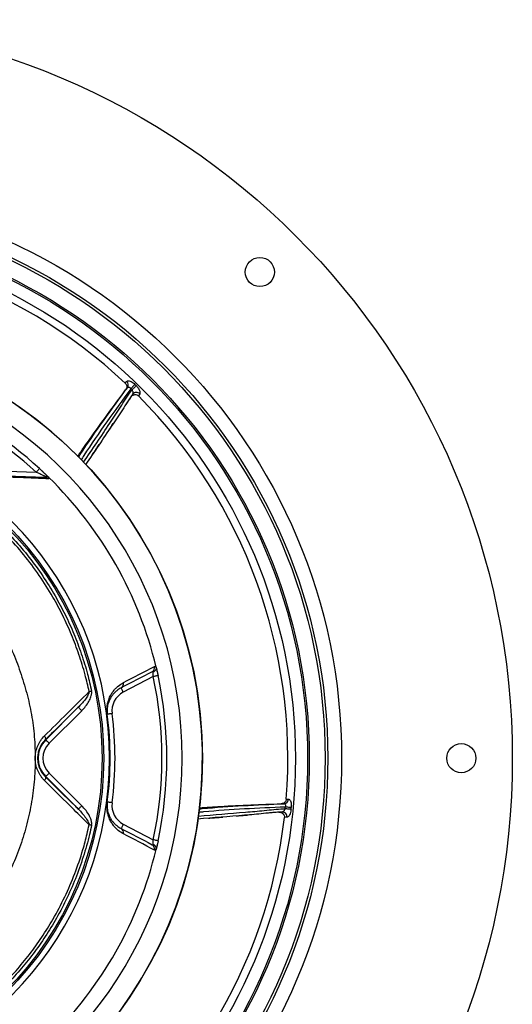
# Model space of a CAD drawing. Header units: millimetres. Extents: x 3838 to 8403, y 3932 to 8497.
# Tile 8 of 8: x 6881 to 8403, y 5454 to 8497. Entities that reach past the tile are written whole.
import ezdxf

# ---------------------------------------------------------------- set-up
doc = ezdxf.new("R2010")
doc.units = ezdxf.units.MM
doc.header["$LTSCALE"] = 5

msp = doc.modelspace()

# ---------------------------------------------------------------- linework, layer by layer
at = {"color": 7, "linetype": 'Continuous', "lineweight": 25}
for p, q in [((7214.4, 7359.9), (7208.7, 7352.3)), ((7252.7, 7340.4), (7248.3, 7333.9)), ((6700.2, 7106.4), (6932.3, 7098.3)), ((7303.1, 6494.5), (7308.8, 6469.5)), ((7294.1, 6466.3), (7201.3, 6418)), ((6961.7, 6270.9), (7062.4, 6371.7)), ((7073, 6361), (6972.3, 6260.3)), ((6960.8, 6271.7), (6961.7, 6270.9)), ((6960.8, 6156.6), (6961.7, 6157.4)), ((7062.6, 6056.5), (6961.7, 6157.4)), ((6972.3, 6168), (7073.2, 6067.1)), ((7704.8, 6087.2), (7711.3, 6087.5)), ((7698.5, 6073.6), (7689, 6073.3)), ((7707.1, 6031.5), (7699.3, 6030.9)), ((7201.3, 6010.3), (7294.1, 5962)), ((7308.8, 5958.8), (7302.8, 5932.3))]:
    msp.add_line(p, q, dxfattribs=at)
at = {"color": 7, "linetype": 'Continuous', "lineweight": 25, "flags": 128}
for points in [[(7237.4, 7369.4), (7236.5, 7368.4), (7235.2, 7367.2), (7233.8, 7365.6), (7232.1, 7363.9), (7230.3, 7362), (7228.4, 7360.1), (7226.5, 7358.1), (7224.7, 7356.2)], [(7241.4, 7365.6), (7240.4, 7364.6), (7239.2, 7363.4), (7237.7, 7361.8), (7236, 7360.1), (7234.2, 7358.3), (7232.3, 7356.3), (7230.4, 7354.4), (7228.6, 7352.5)], [(6942.4, 7109.3), (6942.2, 7109.1), (6941.6, 7108.5), (6940.7, 7107.5), (6939.4, 7106.1), (6937.9, 7104.4), (6936.2, 7102.5), (6934.3, 7100.4), (6932.3, 7098.3)], [(6942.4, 7109.3), (6950.2, 7102.2), (6971.2, 7082)], [(7308.8, 6469.5), (7308.5, 6469.4), (7307.7, 6469.2), (7306.3, 6468.9), (7304.5, 6468.5), (7302.3, 6468.1), (7299.7, 6467.5), (7297, 6466.9), (7294.1, 6466.3)], [(7103.4, 6421.4), (7102.4, 6421.2), (7101.4, 6421), (7100.5, 6420.8), (7099.5, 6420.6), (7098.6, 6420.4), (7097.7, 6420.2), (7096.8, 6420), (7095.9, 6419.9)], [(7201.3, 6418), (7200, 6420.6), (7198.7, 6423.1), (7197.5, 6425.4), (7196.4, 6427.4), (7195.6, 6429.1), (7194.9, 6430.3), (7194.5, 6431), (7194.4, 6431.3)], [(7073, 6361), (7071, 6363.1), (7069, 6365.1), (7067.2, 6366.9), (7065.6, 6368.5), (7064.3, 6369.8), (7063.3, 6370.8), (7062.7, 6371.4), (7062.4, 6371.7)], [(7152, 6349.9), (7152, 6349.9), (7152, 6349.9), (7152, 6349.9), (7151.9, 6349.9), (7151.9, 6349.9), (7151.8, 6349.9), (7151.7, 6349.9), (7151.6, 6349.8)], [(7166.9, 6351.9), (7164, 6351.5), (7161.2, 6351.1), (7158.6, 6350.8), (7156.4, 6350.5), (7154.5, 6350.2), (7153.2, 6350), (7152.3, 6349.9), (7152, 6349.9)], [(6960.8, 6271.7), (6961.4, 6272.5), (6961.6, 6273.6), (6961.6, 6274.8), (6961.4, 6276.3), (6960.8, 6277.8), (6960.1, 6279.5), (6959.1, 6281.2), (6957.9, 6283)], [(6972.3, 6260.3), (6970.2, 6262.3), (6968.3, 6264.3), (6966.4, 6266.1), (6964.8, 6267.7), (6963.5, 6269), (6962.5, 6270), (6961.9, 6270.7), (6961.7, 6270.9)], [(6960.8, 6156.6), (6961.4, 6155.7), (6961.6, 6154.7), (6961.6, 6153.5), (6961.3, 6152), (6960.8, 6150.5), (6960.1, 6148.8), (6959.1, 6147.1), (6957.9, 6145.3)], [(6972.3, 6168), (6970.2, 6166), (6968.3, 6164), (6966.4, 6162.2), (6964.8, 6160.6), (6963.5, 6159.2), (6962.5, 6158.3), (6961.9, 6157.6), (6961.7, 6157.4)], [(7073.2, 6067.1), (7071.1, 6065.1), (7069.1, 6063.1), (7067.3, 6061.3), (7065.7, 6059.7), (7064.4, 6058.4), (7063.4, 6057.4), (7062.8, 6056.7), (7062.6, 6056.5)], [(7152, 6078.4), (7152, 6078.4), (7152, 6078.4), (7152, 6078.4), (7151.9, 6078.4), (7151.9, 6078.4), (7151.8, 6078.4), (7151.7, 6078.4), (7151.6, 6078.4)], [(7166.9, 6076.4), (7164, 6076.8), (7161.2, 6077.2), (7158.6, 6077.5), (7156.4, 6077.8), (7154.5, 6078.1), (7153.2, 6078.2), (7152.3, 6078.4), (7152, 6078.4)], [(7719.8, 6056.1), (7718.4, 6056.2), (7716.6, 6056.4), (7714.5, 6056.6), (7712.1, 6056.8), (7709.5, 6057.1), (7706.8, 6057.4), (7704.1, 6057.6), (7701.5, 6057.9)], [(7720.3, 6061.5), (7718.9, 6061.6), (7717.1, 6061.8), (7715, 6062), (7712.6, 6062.2), (7710.1, 6062.5), (7707.4, 6062.8), (7704.7, 6063), (7702, 6063.3)], [(7103.4, 6006.9), (7102.4, 6007.1), (7101.5, 6007.3), (7100.5, 6007.5), (7099.5, 6007.7), (7098.6, 6007.9), (7097.7, 6008.1), (7096.8, 6008.3), (7095.9, 6008.5)], [(7201.3, 6010.3), (7200, 6007.7), (7198.7, 6005.2), (7197.5, 6002.9), (7196.4, 6000.9), (7195.6, 5999.2), (7194.9, 5998), (7194.5, 5997.3), (7194.4, 5997)], [(7308.8, 5958.8), (7308.5, 5958.9), (7307.7, 5959.1), (7306.3, 5959.4), (7304.5, 5959.8), (7302.3, 5960.2), (7299.7, 5960.8), (7297, 5961.4), (7294.1, 5962)]]:
    msp.add_lwpolyline(points, dxfattribs=at)
at = {"color": 7, "linetype": 'Continuous', "lineweight": 25}
for centre, radius in [((6120.9, 6214.1), 2282.5), ((6120.9, 6214.1), 1755), ((6120.9, 6214.1), 1712.5), ((6120.9, 6214.1), 1704.2), ((6120.9, 6214.1), 1655.1), ((6120.9, 6214.1), 1650), ((6120.9, 6214.1), 1612.3), ((7623.5, 7716.7), 45), ((6120.9, 6214.1), 1325), ((6120.9, 6214.1), 1020), ((6120.9, 6214.1), 1015), ((8245.9, 6214.1), 45)]:
    msp.add_circle(centre, radius, dxfattribs=at)
for centre, radius, start, end in [((6120.9, 6214.1), 1589, 46.8461, 96.2347), ((6120.9, 6214.1), 1325, 283.8021, 266.0622), ((6120.9, 6214.1), 1262.6, 290.0275, 69.9725), ((7202.7, 7367.6), 14.1, 326.3958, 51.0175), ((6120.9, 6214.1), 1606.6, 45.7828, 45.9774), ((6120.9, 6214.1), 1588.3, 45.7828, 45.9774), ((7242.1, 7330.2), 14.7, 43.9991, 139.7411), ((6120.9, 6214.1), 1589, 355.4175, 44.8062), ((6120.9, 6214.1), 1200, 47.4582, 66.7751), ((6120.9, 6214.1), 1215, 47.4582, 66.7751), ((6120.9, 6214.1), 1038.2, 280.4364, 79.5636), ((6959.3, 7068.5), 13.8, 41.9581, 87.7201), ((6120.9, 6214.1), 1215, 13.4126, 45.5852), ((7283.7, 6494.3), 14.7, 298.0581, 14.9084), ((6120.9, 6214.1), 1200, 347.8701, 12.1299), ((6120.9, 6214.1), 1215, 347.8701, 12.1299), ((7187.5, 6444.2), 14.7, 298.0422, 13.5999), ((7231.3, 6360.3), 65, 117.5, 187.5), ((6120.9, 6214.1), 1039.6, 352.5, 7.5), ((6120.9, 6214.1), 1040, 352.5, 7.5), ((6120.9, 6214.1), 1055, 352.5, 7.5), ((7018.4, 6214.1), 80.3, 135, 225), ((7018.4, 6214.1), 65.3, 135, 225), ((7697.3, 6087.6), 14.1, 274.9668, 359.5895), ((7231.3, 6068), 65, 172.5, 242.5), ((6120.9, 6214.1), 1588.3, 354.3542, 354.5488), ((6120.9, 6214.1), 1606.6, 354.3542, 354.5488), ((6120.9, 6214.1), 1589, 303.989, 353.3776), ((7692.5, 6033.4), 14.7, 352.5696, 88.3134), ((7187.5, 5984.1), 14.7, 346.4001, 61.9578), ((7283.7, 5933.9), 14.7, 345.0916, 61.9419), ((6120.9, 6214.1), 1215, 314.4148, 346.5874)]:
    msp.add_arc(centre, radius, start, end, dxfattribs=at)
for points in [[(7207.7, 7373.4), (7209.1, 7375), (7210.3, 7376.8), (7211.6, 7378.6)], [(7224.9, 7330.8), (7226.9, 7333.8), (7229, 7336.7), (7231, 7339.6)], [(7201.8, 6447.7), (7233.9, 6464.6), (7265.9, 6481.4), (7297.9, 6498.1)], [(7303.1, 6494.1), (7303.1, 6494.7), (7302.9, 6495.3), (7302.8, 6496)], [(7290.6, 6481.4), (7258.6, 6464.7), (7226.6, 6448), (7194.4, 6431.3)], [(7062.4, 6371.7), (7028.7, 6338.5), (6994.9, 6305.3), (6960.8, 6271.7)], [(7682.3, 6047.2), (7685.9, 6047.5), (7689.4, 6047.8), (7693, 6048)], [(7194.4, 5997), (7226.6, 5980.2), (7258.6, 5963.6), (7290.6, 5946.9)], [(7297.9, 5930.2), (7265.9, 5946.9), (7233.9, 5963.7), (7201.8, 5980.6)], [(7302.8, 5932.3), (7302.9, 5933), (7303.1, 5933.6), (7303.1, 5934.2)]]:
    msp.add_open_spline(points, degree=3, dxfattribs=at)
for points, knots in [([(7207.7, 7373.4), (7208.8, 7372.1), (7210.9, 7369.7), (7212.3, 7365), (7212.3, 7359.9), (7210.9, 7355.5), (7209.3, 7353.2), (7208.7, 7352.3)], [0, 0, 0, 0, 0.207255, 0.41414, 0.630762, 0.867078, 1, 1, 1, 1]), ([(7211.6, 7378.6), (7212.4, 7379.4), (7214.2, 7381), (7219.2, 7380.8), (7225.3, 7378.5), (7231.7, 7374.6), (7235.6, 7371.1), (7237.4, 7369.4)], [0, 0, 0, 0, 0.205574, 0.411524, 0.616317, 0.82057, 1, 1, 1, 1]), ([(7252.7, 7340.4), (7253.1, 7340.9), (7253.4, 7341.6), (7253.7, 7343.1), (7253.7, 7344), (7253.6, 7345.9), (7253.4, 7346.9), (7252.8, 7349), (7252.4, 7350.1), (7251.3, 7352.4), (7250.7, 7353.6), (7249.3, 7356.1), (7248.4, 7357.3), (7246.7, 7359.7), (7245.7, 7361), (7243.6, 7363.3), (7242.5, 7364.5), (7241.4, 7365.6)], [0, 0, 0, 0, 0.125, 0.125, 0.25, 0.25, 0.375, 0.375, 0.5, 0.5, 0.625, 0.625, 0.75, 0.75, 0.875, 0.875, 1, 1, 1, 1]), ([(7060.5, 7147.1), (7073.1, 7165), (7103.5, 7208.5), (7152.8, 7277), (7190.1, 7327.2), (7208.7, 7352.3)], [0, 0, 0, 0, 0.258663, 0.629318, 1, 1, 1, 1]), ([(7063.3, 7144.3), (7065.1, 7147.1), (7089.8, 7185.4), (7139.8, 7257.6), (7189.5, 7325.8), (7214.4, 7359.9)], [0, 0, 0, 0, 0.037464, 0.518537, 1, 1, 1, 1]), ([(7231, 7339.6), (7225.4, 7331.7), (7214.2, 7315.9), (7193.5, 7282.7), (7150, 7218.1), (7112, 7161.4), (7085, 7121.2)], [0, 0, 0, 0, 0.110762, 0.221576, 0.446417, 1, 1, 1, 1]), ([(7214.4, 7359.9), (7214.9, 7360.3), (7215.8, 7361.2), (7217.9, 7361.4), (7220.4, 7360.5), (7222.7, 7358.7), (7224.1, 7357), (7224.7, 7356.2)], [0, 0, 0, 0, 0.20869, 0.413622, 0.615446, 0.818251, 1, 1, 1, 1]), ([(7224.9, 7330.8), (7226.3, 7332.3), (7229, 7335.4), (7234.5, 7337.8), (7240.2, 7338.2), (7245, 7336.7), (7247.3, 7334.8), (7248.3, 7333.9)], [0, 0, 0, 0, 0.225674, 0.451803, 0.663838, 0.854185, 1, 1, 1, 1]), ([(7231, 7339.6), (7231.1, 7339.9), (7231.7, 7340.8), (7232, 7342.9), (7231.7, 7346), (7230.5, 7349.4), (7229.2, 7351.4), (7228.6, 7352.5)], [0, 0, 0, 0, 0.096681, 0.323165, 0.552057, 0.778062, 1, 1, 1, 1]), ([(7224.9, 7330.8), (7221.7, 7326.1), (7215.6, 7317.2), (7209.6, 7308.1), (7206.7, 7303.7)], [0, 0, 0, 0, 0.519521, 1, 1, 1, 1]), ([(7151.3, 7220.2), (7151.9, 7221), (7153, 7222.8), (7155.8, 7226.9), (7161, 7234.4), (7166.7, 7242.7), (7171, 7249.1), (7172.2, 7251)], [0, 0, 0, 0, 0.120704, 0.26998, 0.434732, 0.834445, 1, 1, 1, 1]), ([(7103.8, 7149.3), (7104.6, 7150.5), (7107.5, 7154.8), (7114.7, 7165.5), (7122.6, 7176.9), (7127.5, 7184.2), (7128.8, 7186.2)], [0, 0, 0, 0, 0.1217, 0.45028, 0.851451, 1, 1, 1, 1]), ([(6699.6, 7091.4), (6724.1, 7090.5), (6747.6, 7089.7), (6793.1, 7088.1), (6815.1, 7087.4), (6858.1, 7085.9), (6879, 7085.1), (6920, 7083.7), (6940.1, 7083), (6959.8, 7082.3)], [0, 0, 0, 0, 0.25, 0.25, 0.5, 0.5, 0.75, 0.75, 1, 1, 1, 1]), ([(6960, 7084.9), (6959, 7085.4), (6958, 7085.9), (6955.8, 7087), (6954.7, 7087.5), (6951.3, 7089.2), (6948.9, 7090.3), (6944.2, 7092.6), (6941.9, 7093.7), (6937.1, 7096), (6934.7, 7097.2), (6932.3, 7098.3)], [0, 0, 0, 0, 0.125, 0.125, 0.25, 0.25, 0.5, 0.5, 0.75, 0.75, 1, 1, 1, 1]), ([(6942.4, 7109.3), (6945.1, 7106.9), (6947.8, 7104.4), (6953, 7099.5), (6955.5, 7097.1), (6959.3, 7093.5), (6960.5, 7092.4), (6962.9, 7090.1), (6964.1, 7089), (6966.3, 7086.8), (6967.4, 7085.8), (6969.4, 7083.8), (6970.4, 7082.9), (6971.2, 7082)], [0, 0, 0, 0, 0.25, 0.25, 0.5, 0.5, 0.625, 0.625, 0.75, 0.75, 0.875, 0.875, 1, 1, 1, 1]), ([(6969.5, 7077.7), (6949.7, 7078.6), (6929.4, 7079.4), (6888.1, 7081.1), (6867, 7082), (6823.7, 7083.7), (6801.5, 7084.7), (6755.6, 7086.6), (6731.9, 7087.5), (6707.3, 7088.5)], [0, 0, 0, 0, 0.25, 0.25, 0.5, 0.5, 0.75, 0.75, 1, 1, 1, 1]), ([(6959.8, 7082.3), (6960.3, 7082.3), (6960.6, 7082.3), (6961.2, 7082.5), (6961.4, 7082.7), (6961.4, 7083.1), (6961.3, 7083.4), (6960.8, 7084.1), (6960.5, 7084.5), (6960, 7084.9)], [0, 0, 0, 0, 0.25, 0.25, 0.5, 0.5, 0.75, 0.75, 1, 1, 1, 1]), ([(6969.4, 7083.5), (6968.8, 7083.9), (6968.2, 7084.3), (6966.7, 7084.8), (6965.9, 7085), (6964.3, 7085.2), (6963.5, 7085.2), (6962.2, 7085.2), (6961.8, 7085.1), (6960.9, 7085), (6960.5, 7084.9), (6960, 7084.9)], [0, 0, 0, 0, 0.25, 0.25, 0.5, 0.5, 0.75, 0.75, 0.875, 0.875, 1, 1, 1, 1]), ([(6969.4, 7083.5), (6970, 7082.6), (6970.4, 7081.8), (6971, 7080.3), (6971.1, 7079.7), (6971.1, 7078.7), (6971, 7078.3), (6970.5, 7077.8), (6970, 7077.7), (6969.5, 7077.7)], [0, 0, 0, 0, 0.25, 0.25, 0.5, 0.5, 0.75, 0.75, 1, 1, 1, 1]), ([(6971.2, 7082), (6970.9, 7082.3), (6970.6, 7082.6), (6970, 7083.1), (6969.7, 7083.4), (6969.4, 7083.5)], [0, 0, 0, 0, 0.5, 0.5, 1, 1, 1, 1]), ([(7095.9, 6419.9), (7092, 6437.3), (7083.2, 6476), (7065.1, 6534.7), (7042.1, 6595.8), (7015.2, 6655.2), (6982.3, 6716.8), (6942.4, 6779.8), (6895, 6843.1), (6849.4, 6894.8), (6812.4, 6931.8), (6793.2, 6949.3), (6785.9, 6955.9)], [0, 0, 0, 0, 0.085386, 0.188809, 0.292454, 0.396099, 0.499522, 0.625036, 0.75075, 0.876265, 0.953065, 1, 1, 1, 1]), ([(6791.5, 6962.2), (6798.8, 6955.4), (6823.8, 6932.6), (6864.2, 6890.9), (6910.7, 6835.9), (6953.1, 6777.7), (6990.2, 6718.4), (7022.1, 6658.6), (7049.2, 6598.7), (7072.3, 6537.2), (7090.5, 6478), (7099.4, 6439), (7103.4, 6421.4)], [0, 0, 0, 0, 0.046958, 0.160218, 0.273767, 0.387315, 0.500574, 0.603978, 0.707603, 0.811228, 0.914632, 1, 1, 1, 1]), ([(7303.1, 6494.1), (7303.2, 6492.8), (7303.1, 6491.5), (7302.4, 6488.8), (7301.8, 6487.5), (7300.6, 6485.7), (7300.1, 6485.1), (7299.2, 6484), (7298.6, 6483.4), (7297.5, 6482.4), (7296.9, 6482), (7295.6, 6481.1), (7294.9, 6480.7), (7294.2, 6480.4)], [0, 0, 0, 0, 0.25, 0.25, 0.5, 0.5, 0.625, 0.625, 0.75, 0.75, 0.875, 0.875, 1, 1, 1, 1]), ([(7297.9, 6498.1), (7298.6, 6498.5), (7299.4, 6498.3), (7301.1, 6497), (7302.1, 6495.8), (7303.1, 6494.1)], [0, 0, 0, 0, 0.5, 0.5, 1, 1, 1, 1]), ([(7302.8, 6496), (7302.9, 6495.3), (7303.1, 6494.5), (7303.5, 6492.9), (7303.7, 6492), (7304.2, 6490.1), (7304.4, 6489.1), (7304.9, 6486.9), (7305.2, 6485.8), (7306, 6482.3), (7306.5, 6479.9), (7307.4, 6476), (7307.6, 6474.7), (7308.2, 6472.1), (7308.5, 6470.8), (7308.8, 6469.5)], [0, 0, 0, 0, 0.125, 0.125, 0.25, 0.25, 0.375, 0.375, 0.5, 0.5, 0.75, 0.75, 0.875, 0.875, 1, 1, 1, 1]), ([(7294.2, 6480.4), (7293.9, 6480.7), (7293.6, 6481), (7293, 6481.4), (7292.7, 6481.6), (7291.8, 6481.8), (7291.2, 6481.7), (7290.6, 6481.4)], [0, 0, 0, 0, 0.25, 0.25, 0.5, 0.5, 1, 1, 1, 1]), ([(7294.1, 6466.3), (7294.2, 6467.7), (7294.2, 6469), (7294.2, 6471.6), (7294.2, 6472.9), (7294.2, 6475.3), (7294.2, 6476.5), (7294.2, 6478.6), (7294.2, 6479.6), (7294.2, 6480.4)], [0, 0, 0, 0, 0.25, 0.25, 0.5, 0.5, 0.75, 0.75, 1, 1, 1, 1]), ([(7073, 6361), (7074.1, 6362.1), (7079.4, 6367.6), (7088.2, 6378.1), (7097.3, 6392.5), (7102.7, 6406), (7104.3, 6415.6), (7103.6, 6420.2), (7103.4, 6421.4)], [0, 0, 0, 0, 0.0660944, 0.327344, 0.5880869, 0.7982006, 0.9482835, 1, 1, 1, 1]), ([(7151.6, 6349.8), (7151.4, 6351.5), (7151.2, 6353.2), (7151, 6356.5), (7150.9, 6358.1), (7150.8, 6361.1), (7150.8, 6362.6), (7150.8, 6365.3), (7150.9, 6366.7), (7151.1, 6370.5), (7151.3, 6372.8), (7151.7, 6376), (7151.9, 6377), (7152.2, 6379), (7152.3, 6379.9), (7153.2, 6384.5), (7154, 6387.7), (7155.8, 6393.6), (7156.7, 6396.2), (7158.7, 6401.2), (7159.8, 6403.5), (7161.9, 6407.8), (7163, 6409.8), (7166.3, 6415.5), (7168.6, 6418.8), (7173.3, 6424.9), (7175.8, 6427.7), (7180.7, 6432.7), (7183.3, 6435), (7191, 6441.3), (7196.3, 6444.8), (7201.8, 6447.7)], [0, 0, 0, 0, 0.015625, 0.015625, 0.03125, 0.03125, 0.046875, 0.046875, 0.0625, 0.0625, 0.09375, 0.09375, 0.109375, 0.109375, 0.125, 0.125, 0.1875, 0.1875, 0.25, 0.25, 0.3125, 0.3125, 0.375, 0.375, 0.5, 0.5, 0.625, 0.625, 0.75, 0.75, 1, 1, 1, 1]), ([(7194.4, 6431.3), (7189.9, 6428.9), (7185.5, 6426.1), (7179.1, 6420.9), (7176.9, 6419.1), (7172.8, 6415), (7170.8, 6412.7), (7166.8, 6407.8), (7164.9, 6405), (7162.1, 6400.4), (7161.2, 6398.8), (7159.4, 6395.3), (7158.5, 6393.5), (7156.8, 6389.5), (7156, 6387.3), (7154.5, 6382.6), (7153.7, 6380), (7152.8, 6375.5), (7152.5, 6373.9), (7152, 6370.4), (7151.7, 6368.5), (7151.5, 6365.3), (7151.4, 6364.2), (7151.3, 6361.8), (7151.3, 6360.5), (7151.4, 6358.4), (7151.4, 6357.7), (7151.4, 6356.3), (7151.5, 6355.5), (7151.6, 6353.9), (7151.7, 6353.1), (7151.8, 6351.5), (7151.9, 6350.7), (7152, 6349.9)], [0, 0, 0, 0, 0.25, 0.25, 0.375, 0.375, 0.5, 0.5, 0.625, 0.625, 0.6875, 0.6875, 0.75, 0.75, 0.8125, 0.8125, 0.875, 0.875, 0.90625, 0.90625, 0.9375, 0.9375, 0.953125, 0.953125, 0.96875, 0.96875, 0.976562, 0.976562, 0.984375, 0.984375, 0.992187, 0.992187, 1, 1, 1, 1]), ([(6957.9, 6283), (6981.1, 6306), (7004.1, 6328.9), (7050.1, 6374.5), (7073.1, 6397.2), (7095.9, 6419.9)], [0, 0, 0, 0, 0.5, 0.5, 1, 1, 1, 1]), ([(7095.9, 6419.9), (7095.8, 6418.6), (7095.5, 6417.4), (7094.8, 6415), (7094.4, 6413.8), (7092.9, 6410.4), (7091.7, 6408.2), (7088, 6401.8), (7085.1, 6397.7), (7079.1, 6389.9), (7075.9, 6386.1), (7069.4, 6378.7), (7065.9, 6375.1), (7062.4, 6371.7)], [0, 0, 0, 0, 0.0625, 0.0625, 0.125, 0.125, 0.25, 0.25, 0.5, 0.5, 0.75, 0.75, 1, 1, 1, 1]), ([(6957.9, 6145.3), (6955.7, 6147.5), (6953.6, 6149.7), (6949.7, 6154.5), (6947.9, 6156.9), (6944.4, 6162), (6942.7, 6164.7), (6940.5, 6168.9), (6939.7, 6170.3), (6938.3, 6173.1), (6937.7, 6174.6), (6934.5, 6182), (6932.6, 6188.2), (6930.6, 6197.8), (6930.1, 6201.1), (6929.5, 6207.7), (6929.2, 6214.3), (6929.5, 6220.9), (6930.2, 6227.4), (6930.7, 6230.7), (6932.7, 6240.3), (6934.6, 6246.5), (6937.7, 6253.8), (6938.4, 6255.3), (6939.8, 6258.1), (6940.5, 6259.5), (6942.8, 6263.7), (6944.4, 6266.4), (6949.7, 6274), (6953.6, 6278.7), (6957.9, 6283)], [0, 0, 0, 0, 0.0625, 0.0625, 0.125, 0.125, 0.1875, 0.1875, 0.21875, 0.21875, 0.25, 0.25, 0.375, 0.375, 0.4375, 0.4375, 0.5, 0.5625, 0.5625, 0.625, 0.625, 0.75, 0.75, 0.78125, 0.78125, 0.8125, 0.8125, 0.875, 0.875, 1, 1, 1, 1]), ([(6960.8, 6271.7), (6958.1, 6268.7), (6952.4, 6262.7), (6945.6, 6251.8), (6940.4, 6239.5), (6937.3, 6226.8), (6936.4, 6213.9), (6937.3, 6202), (6939.9, 6190.6), (6943.9, 6180.1), (6949.4, 6170.2), (6955.2, 6162.3), (6959.3, 6158.1), (6960.8, 6156.6)], [0, 0, 0, 0, 0.10208, 0.206779, 0.307139, 0.411407, 0.500356, 0.59266, 0.67649, 0.762742, 0.852721, 0.944805, 1, 1, 1, 1]), ([(6960.8, 6156.6), (6991.4, 6126.5), (7025.5, 6093), (7059.2, 6059.8), (7062.6, 6056.5)], [0, 0, 0, 0, 0.899641, 1, 1, 1, 1]), ([(7095.9, 6008.5), (7080.4, 6023.8), (7034.7, 6069.1), (6988.4, 6115), (6957.9, 6145.3)], [0, 0, 0, 0, 0.3391819, 1, 1, 1, 1]), ([(7704.8, 6087.2), (7704.6, 6085.6), (7704, 6082.5), (7701.1, 6078.4), (7697.1, 6075.3), (7692.9, 6073.6), (7690.1, 6073.4), (7689, 6073.3)], [0, 0, 0, 0, 0.207256, 0.414138, 0.630758, 0.867074, 1, 1, 1, 1]), ([(7711.3, 6087.5), (7712.5, 6087.3), (7714.9, 6086.9), (7717.8, 6082.8), (7719.8, 6076.6), (7720.7, 6069.2), (7720.4, 6064), (7720.3, 6061.5)], [0, 0, 0, 0, 0.205575, 0.411524, 0.616317, 0.82057, 1, 1, 1, 1]), ([(7062.6, 6056.5), (7066.7, 6052.3), (7074.9, 6043.8), (7085.7, 6030.2), (7092.7, 6019.1), (7095.5, 6011.6), (7095.8, 6009.2), (7095.9, 6008.5)], [0, 0, 0, 0, 0.299823, 0.599409, 0.879099, 0.96139, 1, 1, 1, 1]), ([(7103.4, 6006.9), (7103.6, 6008), (7104.1, 6011.3), (7103.5, 6018), (7101.2, 6026.5), (7095.7, 6038.6), (7086.7, 6052.6), (7077.7, 6062.3), (7073.2, 6067.1)], [0, 0, 0, 0, 0.049161, 0.143485, 0.285978, 0.428991, 0.714197, 1, 1, 1, 1]), ([(7201.8, 5980.6), (7196.3, 5983.5), (7191, 5986.9), (7183.2, 5993.3), (7180.7, 5995.6), (7175.7, 6000.7), (7173.3, 6003.4), (7169.7, 6008), (7168.6, 6009.7), (7166.2, 6013.1), (7165.1, 6014.9), (7162.9, 6018.7), (7161.8, 6020.7), (7159.7, 6025), (7158.6, 6027.3), (7156.7, 6032.3), (7155.7, 6034.9), (7154, 6040.8), (7153.2, 6044), (7152.1, 6049.5), (7151.8, 6051.5), (7151.3, 6055.8), (7151.1, 6058), (7150.8, 6063.1), (7150.8, 6065.8), (7150.9, 6070.3), (7151, 6071.9), (7151.3, 6075.1), (7151.4, 6076.8), (7151.6, 6078.4)], [0, 0, 0, 0, 0.25, 0.25, 0.375, 0.375, 0.5, 0.5, 0.5625, 0.5625, 0.625, 0.625, 0.6875, 0.6875, 0.75, 0.75, 0.8125, 0.8125, 0.875, 0.875, 0.90625, 0.90625, 0.9375, 0.9375, 0.96875, 0.96875, 0.984375, 0.984375, 1, 1, 1, 1]), ([(7152, 6078.4), (7151.8, 6076.8), (7151.7, 6075.2), (7151.5, 6072.9), (7151.4, 6072.1), (7151.4, 6070.6), (7151.4, 6069.9), (7151.3, 6067.9), (7151.3, 6066.7), (7151.4, 6064.3), (7151.5, 6063.1), (7151.7, 6059.9), (7151.9, 6058), (7152.5, 6054.5), (7152.7, 6052.9), (7153.7, 6048.4), (7154.4, 6045.8), (7156, 6041.1), (7156.8, 6038.9), (7158.5, 6034.9), (7159.3, 6033.1), (7161.1, 6029.6), (7162, 6027.9), (7164.8, 6023.3), (7166.8, 6020.6), (7170.8, 6015.6), (7172.8, 6013.4), (7176.9, 6009.2), (7179, 6007.4), (7185.5, 6002.2), (7189.9, 5999.4), (7194.4, 5997)], [0, 0, 0, 0, 0.015625, 0.015625, 0.023438, 0.023438, 0.03125, 0.03125, 0.046875, 0.046875, 0.0625, 0.0625, 0.09375, 0.09375, 0.125, 0.125, 0.1875, 0.1875, 0.25, 0.25, 0.3125, 0.3125, 0.375, 0.375, 0.5, 0.5, 0.625, 0.625, 0.75, 0.75, 1, 1, 1, 1]), ([(7436.2, 6057.3), (7439.3, 6057.7), (7484.5, 6062.2), (7571.9, 6068.1), (7656.3, 6071.7), (7698.5, 6073.6)], [0, 0, 0, 0, 0.035848, 0.51773, 1, 1, 1, 1]), ([(7436.5, 6061.2), (7458.2, 6062.6), (7511.1, 6065.9), (7595.3, 6070), (7657.8, 6072.2), (7689, 6073.3)], [0, 0, 0, 0, 0.257673, 0.628823, 1, 1, 1, 1]), ([(7693, 6048), (7693.5, 6048.1), (7694.8, 6048.4), (7697, 6049.9), (7699.1, 6052.4), (7700.6, 6055.2), (7701.3, 6057.1), (7701.5, 6057.9)], [0, 0, 0, 0, 0.176088, 0.399502, 0.62789, 0.855487, 1, 1, 1, 1]), ([(7698.5, 6073.6), (7699.1, 6073.5), (7700.4, 6073.4), (7701.8, 6071.8), (7702.6, 6069.3), (7702.7, 6066.3), (7702.2, 6064.2), (7702, 6063.3)], [0, 0, 0, 0, 0.208691, 0.413624, 0.615445, 0.818251, 1, 1, 1, 1]), ([(7719.8, 6056.1), (7719.5, 6054.2), (7718.9, 6049.5), (7716.9, 6042.4), (7713.7, 6036.1), (7710.3, 6032.3), (7708.1, 6031.7), (7707.1, 6031.5)], [0, 0, 0, 0, 0.1472118, 0.3747039, 0.6003268, 0.8221329, 1, 1, 1, 1]), ([(7693, 6048), (7683.3, 6047.5), (7663.9, 6046.3), (7625.1, 6041.8), (7547.5, 6035.5), (7479.5, 6029.9), (7431.2, 6025.9)], [0, 0, 0, 0, 0.110762, 0.221576, 0.446417, 1, 1, 1, 1]), ([(7464.9, 6028.8), (7466.3, 6028.9), (7471.5, 6029.3), (7484.3, 6030.3), (7498.2, 6031.3), (7506.9, 6032), (7509.3, 6032.2)], [0, 0, 0, 0, 0.121701, 0.450282, 0.851452, 1, 1, 1, 1]), ([(7550, 6035.8), (7550.9, 6035.9), (7553, 6036.1), (7558, 6036.5), (7567, 6037.1), (7577.1, 6037.8), (7584.8, 6038.5), (7587.1, 6038.7)], [0, 0, 0, 0, 0.120704, 0.269979, 0.434731, 0.834446, 1, 1, 1, 1]), ([(7682.3, 6047.2), (7676.7, 6046.8), (7665.8, 6046), (7654.9, 6045.1), (7649.7, 6044.6)], [0, 0, 0, 0, 0.519521, 1, 1, 1, 1]), ([(7682.3, 6047.2), (7684.3, 6047.1), (7688.4, 6046.9), (7693.8, 6044.1), (7697.6, 6039.9), (7699.5, 6035.2), (7699.4, 6032.2), (7699.3, 6030.9)], [0, 0, 0, 0, 0.225674, 0.451802, 0.663837, 0.854184, 1, 1, 1, 1]), ([(6786.5, 5472.6), (6799.8, 5484.9), (6829, 5512), (6870.9, 5557.1), (6912.2, 5607.4), (6950.1, 5660.3), (6986.9, 5719.4), (7021.3, 5784.9), (7052.3, 5857), (7074.5, 5922.5), (7088.2, 5973.2), (7093.9, 5999.1), (7095.9, 6008.5)], [0, 0, 0, 0, 0.086597, 0.189857, 0.293337, 0.396817, 0.500076, 0.624634, 0.749386, 0.873944, 0.95417, 1, 1, 1, 1]), ([(7103.4, 6006.9), (7101.3, 5997.4), (7094.1, 5964.6), (7078.4, 5909), (7054.1, 5841.2), (7025, 5775.3), (6992.3, 5713.5), (6956.5, 5656.1), (6918.3, 5602.7), (6876.7, 5552), (6834.5, 5506.6), (6805.1, 5479.3), (6791.6, 5466.8)], [0, 0, 0, 0, 0.045828, 0.159203, 0.27287, 0.386536, 0.499911, 0.603173, 0.706655, 0.810137, 0.913398, 1, 1, 1, 1]), ([(7290.6, 5946.9), (7291.2, 5946.6), (7291.8, 5946.5), (7292.7, 5946.7), (7293, 5946.9), (7293.6, 5947.3), (7293.9, 5947.6), (7294.2, 5947.9)], [0, 0, 0, 0, 0.5, 0.5, 0.75, 0.75, 1, 1, 1, 1]), ([(7294.2, 5947.9), (7294.2, 5948.7), (7294.2, 5949.7), (7294.2, 5951.8), (7294.2, 5952.9), (7294.2, 5955.4), (7294.2, 5956.7), (7294.2, 5959.3), (7294.2, 5960.6), (7294.1, 5962)], [0, 0, 0, 0, 0.25, 0.25, 0.5, 0.5, 0.75, 0.75, 1, 1, 1, 1]), ([(7303.1, 5934.2), (7303.2, 5935.5), (7303.1, 5936.8), (7302.4, 5939.5), (7301.8, 5940.8), (7300.6, 5942.6), (7300.1, 5943.2), (7299.2, 5944.3), (7298.6, 5944.9), (7297.5, 5945.9), (7296.9, 5946.3), (7295.6, 5947.2), (7294.9, 5947.6), (7294.2, 5947.9)], [0, 0, 0, 0, 0.25, 0.25, 0.5, 0.5, 0.625, 0.625, 0.75, 0.75, 0.875, 0.875, 1, 1, 1, 1]), ([(7303.1, 5934.2), (7302.6, 5933.3), (7302.1, 5932.6), (7301.1, 5931.4), (7300.7, 5931), (7299.8, 5930.3), (7299.4, 5930.1), (7298.6, 5929.9), (7298.2, 5930), (7297.9, 5930.2)], [0, 0, 0, 0, 0.25, 0.25, 0.5, 0.5, 0.75, 0.75, 1, 1, 1, 1]), ([(7308.8, 5958.8), (7308.2, 5956.2), (7307.7, 5953.6), (7306.8, 5949.7), (7306.5, 5948.4), (7306, 5946), (7305.7, 5944.8), (7305.2, 5942.5), (7304.9, 5941.4), (7304.4, 5939.2), (7304.2, 5938.2), (7303.5, 5935.3), (7303.1, 5933.7), (7302.8, 5932.3)], [0, 0, 0, 0, 0.25, 0.25, 0.375, 0.375, 0.5, 0.5, 0.625, 0.625, 0.75, 0.75, 1, 1, 1, 1])]:
    msp.add_open_spline(points, degree=3, knots=knots, dxfattribs=at)
at = {"color": 8, "linetype": 'Continuous', "lineweight": 25}
for points, knots in [([(7224.7, 7356.2), (7199.9, 7322.2), (7150.2, 7254.1), (7099.4, 7180.6), (7073.8, 7140.8), (7071, 7136.5)], [0, 0, 0, 0, 0.471455, 0.9431, 1, 1, 1, 1]), ([(7078.8, 7128.6), (7105.9, 7169), (7143.9, 7225.7), (7187.4, 7290.5), (7208.2, 7323.8), (7220.4, 7341.5), (7227.4, 7350.9), (7228.6, 7352.5)], [0, 0, 0, 0, 0.541731, 0.76003, 0.869331, 0.97858, 1, 1, 1, 1]), ([(6602.2, 6904.9), (6617.8, 6890.6), (6648.8, 6861.9), (6694.4, 6812.3), (6739.1, 6756.5), (6781.7, 6694.2), (6819.6, 6628.9), (6851.5, 6563.2), (6878, 6497.5), (6899.2, 6432.4), (6915.4, 6365.8), (6925.9, 6297.7), (6930.1, 6228.3), (6928.3, 6158.3), (6920.5, 6088.7), (6906.8, 6020.1), (6887.4, 5953.2), (6862.4, 5888.1), (6832.1, 5825.3), (6797, 5765.8), (6757.2, 5709.9), (6713.3, 5657.9), (6665.7, 5609.5), (6631, 5580.9), (6613.8, 5566.7)], [0, 0, 0, 0, 0.041388, 0.082778, 0.131939, 0.181238, 0.230544, 0.279714, 0.324365, 0.369142, 0.413871, 0.458456, 0.504049, 0.549815, 0.595591, 0.641196, 0.686556, 0.732077, 0.777599, 0.822959, 0.867334, 0.91186, 0.956385, 1, 1, 1, 1]), ([(7433.6, 6035.5), (7481.9, 6039.4), (7549.8, 6045), (7627.4, 6051.5), (7666.4, 6055.9), (7687.9, 6057.5), (7699.6, 6057.8), (7701.5, 6057.9)], [0, 0, 0, 0, 0.540983, 0.759638, 0.869118, 0.978545, 1, 1, 1, 1]), ([(7702, 6063.3), (7659.9, 6061.4), (7575.8, 6057.8), (7486.8, 6051.8), (7440, 6047), (7435.1, 6046.5)], [0, 0, 0, 0, 0.472731, 0.945653, 1, 1, 1, 1])]:
    msp.add_open_spline(points, degree=3, knots=knots, dxfattribs=at)

doc.saveas('drawing.dxf')
